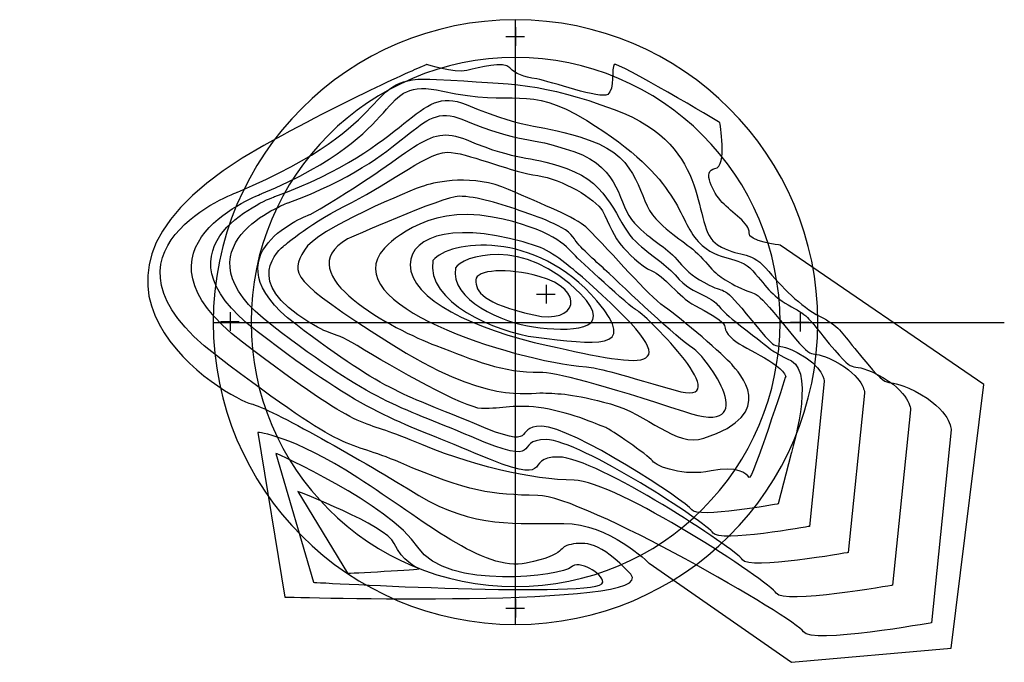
# Model space of a CAD drawing. Extents: x -100 to 421, y -705 to -365.
import ezdxf

# ---------------------------------------------------------------- set-up
doc = ezdxf.new("R2010")
doc.units = 0
doc.layers.add('LAYER_1', color=7, linetype='CONTINUOUS')

# ---------------------------------------------------------------- blocks, each defined once
blk = doc.blocks.new('BLOCK_2')
at = {"layer": 'LAYER_1', "color": 7}
for points in [[(162.45, -369.01), (162.45, -378.88)], [(167.22, -374.12), (157.34, -374.12)]]:
    blk.add_lwpolyline(points, dxfattribs=at)
blk = doc.blocks.new('BLOCK_3')
at = {"layer": 'LAYER_1', "color": 7}
for points in [[(162.45, -671.69), (162.45, -681.57)], [(167.22, -676.8), (157.34, -676.8)]]:
    blk.add_lwpolyline(points, dxfattribs=at)
blk = doc.blocks.new('BLOCK_4')
at = {"layer": 'LAYER_1', "color": 7}
for points in [[(313.09, -520.35), (313.09, -530.22)], [(317.85, -525.46), (307.97, -525.46)]]:
    blk.add_lwpolyline(points, dxfattribs=at)
blk = doc.blocks.new('BLOCK_5')
at = {"layer": 'LAYER_1', "color": 7}
for points in [[(11.47, -519.99), (11.47, -529.87)], [(16.23, -525.11), (6.35, -525.11)]]:
    blk.add_lwpolyline(points, dxfattribs=at)

msp = doc.modelspace()

# ---------------------------------------------------------------- linework, layer by layer
at = {"layer": 'LAYER_1', "color": 7}
for points in [[(162.45, -685.09), (162.45, -365.12)], [(183.44, -510.65), (173.57, -510.65)], [(178.68, -505.53), (178.68, -515.41)], [(2.47, -525.46), (421.22, -525.46)]]:
    msp.add_lwpolyline(points, dxfattribs=at)
at = {"layer": 'LAYER_1', "color": 12}
msp.add_open_spline([(322.52, -525.19), (322.52, -613.56), (250.89, -685.19), (162.52, -685.19), (74.16, -685.19), (2.52, -613.56), (2.52, -525.19), (2.52, -436.83), (74.16, -365.19), (162.52, -365.19), (250.89, -365.19), (322.52, -436.83), (322.52, -525.19)], degree=3, knots=[0, 0, 0, 0, 1, 1, 1, 2, 2, 2, 3, 3, 3, 4, 4, 4, 4], dxfattribs=at)
at = {"layer": 'LAYER_1', "color": 7}
for points, knots in [([(302.52, -525.19), (302.52, -602.51), (239.84, -665.19), (162.52, -665.19), (85.2, -665.19), (22.52, -602.51), (22.52, -525.19), (22.52, -447.87), (85.2, -385.19), (162.52, -385.19), (239.84, -385.19), (302.52, -447.87), (302.52, -525.19)], [0, 0, 0, 0, 1, 1, 1, 2, 2, 2, 3, 3, 3, 4, 4, 4, 4]), ([(115.57, -388.8), (115.57, -388.8), (129.86, -393.56), (136.73, -391.97), (143.61, -390.39), (156.31, -387.01), (159.49, -390.55), (162.66, -394.09), (166.44, -395.23), (173.81, -396.51), (181.18, -397.8), (207.64, -407.32), (211.34, -404.67), (215.05, -402.03), (213.3, -390.39), (214.7, -388.8), (216.11, -387.21), (270.61, -419.49), (270.61, -419.49), (270.61, -419.49), (274.96, -442.94), (268.02, -443.91), (261.08, -444.89), (266.96, -456.53), (271.96, -461.82), (276.96, -467.11), (286.79, -473.24), (286.11, -477.85), (285.42, -482.46), (302.52, -484.46), (302.52, -484.46), (302.52, -484.46), (410.3, -558.12), (410.3, -558.12), (410.3, -558.12), (393.12, -697.82), (393.12, -697.82), (393.12, -697.82), (308.5, -705.23), (308.5, -705.23), (308.5, -705.23), (233.19, -652.78), (233.19, -652.78), (233.19, -652.78), (211.87, -631.68), (188.06, -631.68), (164.25, -631.68), (139.91, -634.32), (111.34, -616.86), (82.76, -599.4), (32.13, -570.29), (22.52, -568.44), (12.92, -566.59), (-99.9, -503.55), (29.32, -431.73), (79.91, -403.62), (115.57, -388.8), (115.57, -388.8)], [0, 0, 0, 0, 1, 1, 1, 2, 2, 2, 3, 3, 3, 4, 4, 4, 5, 5, 5, 6, 6, 6, 7, 7, 7, 8, 8, 8, 9, 9, 9, 10, 10, 10, 11, 11, 11, 12, 12, 12, 13, 13, 13, 14, 14, 14, 15, 15, 15, 16, 16, 16, 17, 17, 17, 18, 18, 18, 19, 19, 19, 19]), ([(15.43, -456.35), (15.43, -456.35), (-68.79, -487.24), (4.19, -542.87), (77.16, -598.5), (71.07, -586.43), (101.79, -599.67), (137.58, -615.11), (149.93, -616.6), (174.25, -616.86), (198.58, -617.12), (310.99, -682.21), (314.91, -689.03), (318.84, -695.85), (382.66, -684.31), (382.66, -684.31), (382.66, -684.31), (393.12, -582.23), (393.12, -582.23), (393.12, -582.23), (393.12, -571.73), (374.02, -561.76), (354.93, -551.79), (363.95, -566.22), (342.05, -539.19), (334.88, -530.35), (333.76, -527.45), (323.69, -522.17), (312.94, -516.54), (303.94, -506.97), (294.82, -496.51), (286.4, -486.87), (280.78, -491.24), (269.5, -484.26), (254.33, -474.88), (269.21, -432.7), (214.7, -412.61), (175.99, -398.34), (162.5, -399.38), (120.78, -396.7), (79.52, -394.05), (103.91, -419.21), (15.43, -456.35)], [0, 0, 0, 0, 1, 1, 1, 2, 2, 2, 3, 3, 3, 4, 4, 4, 5, 5, 5, 6, 6, 6, 7, 7, 7, 8, 8, 8, 9, 9, 9, 10, 10, 10, 11, 11, 11, 12, 12, 12, 13, 13, 13, 14, 14, 14, 14]), ([(28.27, -457.19), (28.27, -457.19), (-48.3, -485.27), (18.04, -535.84), (84.38, -586.41), (78.85, -575.44), (106.77, -587.48), (139.31, -601.51), (171.41, -608.6), (193.52, -608.84), (215.64, -609.07), (296.96, -662.51), (300.52, -668.71), (304.09, -674.91), (362.11, -664.42), (362.11, -664.42), (362.11, -664.42), (371.62, -571.62), (371.62, -571.62), (371.62, -571.62), (371.62, -562.08), (354.26, -553.01), (336.9, -543.95), (345.1, -557.07), (325.19, -532.5), (318.68, -524.46), (317.65, -521.82), (308.5, -517.02), (298.73, -511.9), (296.36, -507.53), (288.07, -498.03), (280.42, -489.26), (270.52, -494.22), (259.24, -482.56), (247.96, -470.91), (251.56, -450.06), (200.18, -418.49), (168.22, -398.85), (162.52, -411.55), (124.04, -402.96), (87.36, -394.77), (108.7, -423.42), (28.27, -457.19)], [0, 0, 0, 0, 1, 1, 1, 2, 2, 2, 3, 3, 3, 4, 4, 4, 5, 5, 5, 6, 6, 6, 7, 7, 7, 8, 8, 8, 9, 9, 9, 10, 10, 10, 11, 11, 11, 12, 12, 12, 13, 13, 13, 14, 14, 14, 14]), ([(35.13, -458.7), (35.13, -458.7), (-34.48, -484.23), (25.83, -530.21), (86.14, -576.18), (97.38, -575.96), (141.69, -594.83), (186.01, -613.7), (165.25, -596.35), (185.36, -596.57), (205.46, -596.78), (279.39, -645.36), (282.63, -651), (285.87, -656.64), (338.61, -647.1), (338.61, -647.1), (338.61, -647.1), (347.26, -562.73), (347.26, -562.73), (347.26, -562.73), (347.26, -554.06), (331.48, -545.82), (315.7, -537.58), (323.15, -549.51), (305.05, -527.17), (286.95, -504.83), (290.89, -512.14), (280.25, -506.57), (271.37, -501.91), (269.2, -500.46), (261.66, -491.82), (254.71, -483.85), (247.06, -481.17), (236.8, -470.58), (226.55, -459.99), (230.1, -438.76), (201.57, -428.86), (173.04, -418.95), (173, -425.24), (136.36, -410.06), (109.53, -398.95), (109.05, -431.87), (35.13, -458.7)], [0, 0, 0, 0, 1, 1, 1, 2, 2, 2, 3, 3, 3, 4, 4, 4, 5, 5, 5, 6, 6, 6, 7, 7, 7, 8, 8, 8, 9, 9, 9, 10, 10, 10, 11, 11, 11, 12, 12, 12, 13, 13, 13, 14, 14, 14, 14]), ([(42.13, -462.04), (42.13, -462.04), (-21.15, -485.24), (33.68, -527.04), (88.51, -568.84), (98.72, -568.64), (139.01, -585.79), (179.29, -602.94), (160.43, -587.17), (178.7, -587.37), (196.98, -587.57), (264.18, -631.73), (267.13, -636.85), (270.08, -641.98), (318.03, -633.3), (318.03, -633.3), (318.03, -633.3), (325.89, -556.61), (325.89, -556.61), (325.89, -556.61), (325.89, -548.73), (311.54, -541.23), (297.2, -533.74), (303.97, -544.59), (287.52, -524.28), (271.06, -503.97), (274.64, -510.62), (264.97, -505.55), (256.89, -501.32), (254.93, -500), (248.07, -492.14), (241.75, -484.9), (234.79, -482.47), (225.47, -472.84), (216.15, -463.2), (219.38, -443.91), (193.44, -434.91), (167.5, -425.9), (167.47, -431.62), (134.16, -417.82), (109.77, -407.71), (109.34, -437.65), (42.13, -462.04)], [0, 0, 0, 0, 1, 1, 1, 2, 2, 2, 3, 3, 3, 4, 4, 4, 5, 5, 5, 6, 6, 6, 7, 7, 7, 8, 8, 8, 9, 9, 9, 10, 10, 10, 11, 11, 11, 12, 12, 12, 13, 13, 13, 14, 14, 14, 14]), ([(53.8, -468.19), (53.8, -468.19), (-3, -488.95), (46.21, -526.34), (95.43, -563.74), (104.6, -563.56), (140.76, -578.91), (176.92, -594.25), (159.98, -580.14), (176.39, -580.32), (192.79, -580.5), (253.12, -620.01), (255.76, -624.59), (258.41, -629.18), (301.45, -621.42), (301.45, -621.42), (301.45, -621.42), (308.42, -594.64), (308.42, -594.64), (308.42, -594.64), (321.38, -552.45), (308.5, -545.75), (295.63, -539.04), (301.48, -542.34), (281.61, -527.14), (267.88, -516.64), (271.99, -516.19), (263.31, -511.65), (256.06, -507.86), (253.19, -507.27), (247.04, -500.24), (241.36, -493.76), (232.84, -489.45), (224.47, -480.84), (216.1, -472.22), (212.9, -451.97), (189.62, -443.91), (166.33, -435.86), (166.31, -440.97), (136.4, -428.62), (114.51, -419.58), (111.53, -435.22), (53.8, -468.19)], [0, 0, 0, 0, 1, 1, 1, 2, 2, 2, 3, 3, 3, 4, 4, 4, 5, 5, 5, 6, 6, 6, 7, 7, 7, 8, 8, 8, 9, 9, 9, 10, 10, 10, 11, 11, 11, 12, 12, 12, 13, 13, 13, 14, 14, 14, 14]), ([(305.51, -553.94), (303.04, -546.25), (281.52, -538.69), (276.58, -533.4), (271.64, -528.11), (274.81, -528.11), (271.64, -525.16), (268.46, -522.2), (261.06, -518.23), (255.76, -515.42), (250.47, -512.61), (240.24, -500.24), (234.6, -498.03), (228.95, -495.81), (221.54, -487.89), (218.37, -484.46), (215.19, -481.02), (212.02, -472.72), (208.49, -466.37), (204.96, -460.02), (187.01, -449.32), (174.25, -447.67), (161.49, -446.03), (139.79, -436.74), (128.5, -435.33), (117.22, -433.92), (97.01, -451.56), (75.85, -461.79), (54.68, -472.02), (40.39, -484.46), (40.39, -484.46), (40.39, -484.46), (17.7, -500.69), (47.22, -521.27), (65.45, -533.99), (63.17, -528.17), (78.67, -537.63), (98.31, -549.63), (135.78, -570.72), (144.58, -570.91), (155.78, -571.15), (161.92, -568.32), (177.45, -570.79), (192.97, -573.26), (208.14, -580.32), (210.26, -581.02), (212.37, -581.73), (232.48, -595.42), (234.95, -598.63), (237.42, -601.84), (251.73, -606.93), (265.99, -603.96), (280.26, -600.98), (284.7, -605.37), (286.11, -607.48), (287.51, -609.6), (305.51, -553.94), (305.51, -553.94)], [0, 0, 0, 0, 1, 1, 1, 2, 2, 2, 3, 3, 3, 4, 4, 4, 5, 5, 5, 6, 6, 6, 7, 7, 7, 8, 8, 8, 9, 9, 9, 10, 10, 10, 11, 11, 11, 12, 12, 12, 13, 13, 13, 14, 14, 14, 15, 15, 15, 16, 16, 16, 17, 17, 17, 18, 18, 18, 19, 19, 19, 19]), ([(50.75, -487.04), (57.11, -475.94), (107.95, -454.92), (114.3, -452.97), (120.65, -451.01), (140.05, -446.65), (158.75, -454.92), (177.45, -463.2), (194.58, -469.89), (199.67, -474.84), (214.7, -489.46), (232.13, -510.72), (241.3, -517.02), (250.47, -523.33), (273.4, -543.28), (276.93, -547.51), (280.46, -551.74), (302.52, -573.62), (262.11, -586.67), (247.34, -591.44), (232.48, -573.85), (212.72, -568.44), (192.97, -563.03), (185.21, -562.98), (177.09, -562.65), (168.98, -562.33), (147.46, -569.34), (95.25, -535.85), (43.04, -502.36), (43.39, -499.89), (50.75, -487.04)], [0, 0, 0, 0, 1, 1, 1, 2, 2, 2, 3, 3, 3, 4, 4, 4, 5, 5, 5, 6, 6, 6, 7, 7, 7, 8, 8, 8, 9, 9, 9, 10, 10, 10, 10]), ([(73.51, -481.19), (73.51, -481.19), (124.06, -458.67), (132.64, -458.61), (141.52, -458.55), (155.25, -462.71), (166.62, -466.84), (171.54, -468.63), (190.74, -474.6), (193.67, -481.19), (194.95, -484.04), (205.61, -493.51), (209.67, -497.3), (221.16, -508.03), (248.35, -534.11), (256.35, -538.93), (263.48, -543.23), (294.8, -586.9), (251.88, -572.56), (208.96, -558.21), (182.03, -551.43), (175.45, -551.63), (155.93, -552.22), (140.39, -545.2), (120.41, -537.63), (98.73, -529.42), (41.07, -499.77), (73.51, -481.19)], [0, 0, 0, 0, 1, 1, 1, 2, 2, 2, 3, 3, 3, 4, 4, 4, 5, 5, 5, 6, 6, 6, 7, 7, 7, 8, 8, 8, 9, 9, 9, 9]), ([(93.13, -486.13), (93.13, -486.13), (113.69, -462.34), (150.28, -469.55), (182, -475.8), (189.32, -485.03), (193.5, -489.46), (195.63, -491.73), (222.6, -516.82), (227.19, -519.29), (231.77, -521.76), (281.87, -571.5), (246.94, -561.27), (212.02, -551.04), (207.06, -549.56), (200.02, -548.92), (159.81, -545.29), (66.32, -515.59), (93.13, -486.13)], [0, 0, 0, 0, 1, 1, 1, 2, 2, 2, 3, 3, 3, 4, 4, 4, 5, 5, 5, 6, 6, 6, 6]), ([(106.77, -494.83), (106.89, -478.8), (132.26, -471.2), (174.19, -485.14), (182.09, -487.76), (192.71, -496.91), (197.91, -501.47), (259.29, -555.33), (232.36, -549.16), (179.68, -537.63), (140.55, -529.07), (106.64, -512.83), (106.77, -494.83)], [0, 0, 0, 0, 1, 1, 1, 2, 2, 2, 3, 3, 3, 4, 4, 4, 4]), ([(118.84, -492.57), (127.23, -481.89), (173, -475.74), (205.55, -513.88), (228.84, -541.16), (203.87, -536.76), (173.43, -533.18), (151.9, -530.65), (114.8, -514.25), (118.84, -492.57)], [0, 0, 0, 0, 1, 1, 1, 2, 2, 2, 3, 3, 3, 3]), ([(130.76, -496.48), (133.58, -490.51), (166.86, -479.22), (196.85, -510.18), (216.61, -530.58), (190.26, -530.11), (172.1, -527.75), (155.81, -525.65), (127.71, -513.17), (130.76, -496.48)], [0, 0, 0, 0, 1, 1, 1, 2, 2, 2, 3, 3, 3, 3]), ([(141.52, -502.88), (141.57, -497.44), (158.28, -496.24), (175.06, -500.97), (200.39, -508.12), (195.26, -526.68), (172.16, -521.41), (145.11, -515.23), (141.47, -509), (141.52, -502.88)], [0, 0, 0, 0, 1, 1, 1, 2, 2, 2, 3, 3, 3, 3]), ([(26.15, -583.52), (26.15, -583.52), (44.14, -585), (79.06, -607.54), (113.98, -630.09), (145.68, -657.49), (168.19, -652.78), (190.71, -648.08), (184.62, -643.85), (191.9, -642.79), (199.17, -641.73), (207.11, -640.67), (223.51, -658.66), (239.92, -676.65), (40.39, -670.67), (40.39, -670.67), (40.39, -670.67), (26.15, -583.52), (26.15, -583.52)], [0, 0, 0, 0, 1, 1, 1, 2, 2, 2, 3, 3, 3, 4, 4, 4, 5, 5, 5, 6, 6, 6, 6]), ([(35.67, -594.64), (35.67, -594.64), (95.46, -621.09), (110.81, -644.37), (126.15, -667.66), (187.79, -659.19), (191.9, -654.96), (196, -650.72), (208.61, -657.98), (208.7, -662.89), (208.86, -671.63), (55.6, -662.89), (55.6, -662.89), (55.6, -662.89), (35.67, -594.64), (35.67, -594.64)], [0, 0, 0, 0, 1, 1, 1, 2, 2, 2, 3, 3, 3, 4, 4, 4, 5, 5, 5, 5]), ([(47.22, -614.74), (47.22, -614.74), (93.97, -632.74), (98.31, -642.26), (102.65, -651.78), (110.06, -655.05), (111.5, -655.6), (112.93, -656.16), (73.51, -658.13), (73.51, -658.13), (73.51, -658.13), (47.22, -614.74), (47.22, -614.74)], [0, 0, 0, 0, 1, 1, 1, 2, 2, 2, 3, 3, 3, 4, 4, 4, 4])]:
    msp.add_open_spline(points, degree=3, knots=knots, dxfattribs=at)

# ---------------------------------------------------------------- block references
at = {"layer": 'LAYER_1'}
for name in ['BLOCK_2', 'BLOCK_5', 'BLOCK_4', 'BLOCK_3']:
    msp.add_blockref(name, (0, 0), dxfattribs=at)

doc.saveas('drawing.dxf')
